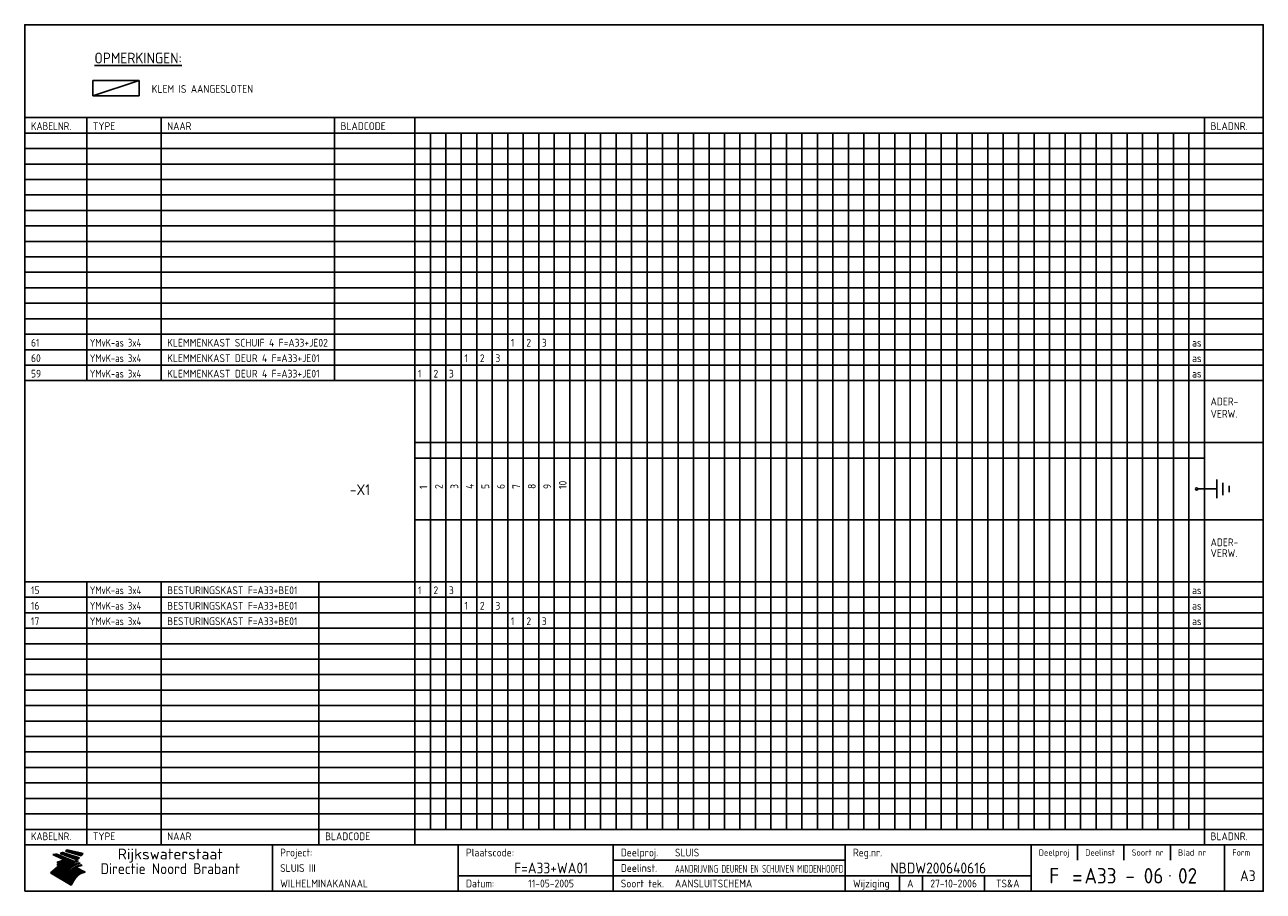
# Model space of a CAD drawing. Extents: x 10 to 410, y 10 to 290.
import ezdxf
from ezdxf.enums import TextEntityAlignment as Align

# ---------------------------------------------------------------- set-up
doc = ezdxf.new("R2010")
doc.units = 0
doc.header["$MEASUREMENT"] = 0
doc.layers.get('0').update_dxf_attribs({"linetype": 'CONTINUOUS'})
for name, color, linetype in [('0-25', 7, 'CONTINUOUS'), ('0-35', 2, 'CONTINUOUS'), ('0-50', 3, 'CONTINUOUS'), ('B-25', 7, 'CONTINUOUS'), ('B-35', 2, 'CONTINUOUS'), ('S-25', 7, 'CONTINUOUS'), ('S-35', 2, 'CONTINUOUS')]:
    doc.layers.add(name, color=color, linetype=linetype)
doc.styles.add('ISO', font='iso.shx')
doc.styles.get("Standard").update_dxf_attribs({"font": 'iso.shx'})

# ---------------------------------------------------------------- blocks, each defined once
blk = doc.blocks.new('rme16')
at = {"layer": '0-25'}
for p, q in [((410, 35), (10, 35)), ((410, 30), (10, 30)), ((350, 25), (350, 20)), ((365, 25), (365, 20)), ((380, 25), (380, 20)), ((200, 20), (275, 20)), ((150, 15), (335, 15)), ((292.5, 15), (292.5, 10)), ((300, 15), (300, 10)), ((320, 15), (320, 10))]:
    blk.add_line(p, q, dxfattribs=at)
at = {"layer": '0-25', "color": 7}
for p, q in [((19.1, 21.89), (25.12, 19)), ((19.1, 21.89), (25.12, 19)), ((19.17, 21.86), (20.7, 21.86)), ((19.29, 21.8), (20.83, 21.8)), ((19.4, 21.75), (20.96, 21.75)), ((19.52, 21.69), (21.09, 21.69)), ((19.64, 21.63), (21.22, 21.63)), ((19.74, 21.92), (20.56, 21.92)), ((19.75, 21.58), (21.36, 21.58)), ((19.87, 21.52), (21.49, 21.52)), ((19.99, 21.47), (21.62, 21.47)), ((20.11, 21.41), (21.75, 21.41)), ((20.22, 21.35), (21.88, 21.35)), ((20.25, 21.97), (20.43, 21.97)), ((20.34, 21.3), (22.02, 21.3)), ((20.38, 21.99), (26.02, 19.59)), ((20.38, 21.99), (26.02, 19.59)), ((20.46, 21.24), (22.15, 21.24)), ((20.57, 21.18), (22.28, 21.18)), ((20.69, 21.13), (22.41, 21.13)), ((20.81, 21.07), (22.55, 21.07)), ((20.92, 21.02), (22.68, 21.02)), ((21.04, 20.96), (22.81, 20.96)), ((21.16, 20.9), (22.94, 20.9)), ((21.27, 20.85), (23.07, 20.85)), ((21.39, 20.79), (23.21, 20.79)), ((21.47, 22.25), (26.83, 20.19)), ((21.47, 22.25), (26.83, 20.19)), ((21.49, 22.25), (23.07, 22.25)), ((21.51, 20.73), (23.34, 20.73)), ((21.6, 22.2), (23.25, 22.2)), ((21.63, 20.68), (23.47, 20.68)), ((21.65, 22.31), (22.89, 22.31)), ((21.74, 20.62), (23.6, 20.62)), ((21.75, 22.14), (23.42, 22.14)), ((21.8, 22.37), (22.71, 22.37)), ((21.86, 20.57), (23.73, 20.57)), ((21.9, 22.08), (23.6, 22.08)), ((21.94, 22.42), (22.53, 22.42)), ((21.98, 20.51), (23.87, 20.51)), ((22.04, 22.03), (23.78, 22.03)), ((22.06, 22.48), (22.36, 22.48)), ((22.09, 20.45), (24, 20.45)), ((22.18, 22.53), (27.65, 20.8)), ((22.18, 22.53), (27.65, 20.8)), ((22.19, 21.97), (23.96, 21.97)), ((22.21, 20.4), (24.13, 20.4)), ((22.33, 20.34), (24.26, 20.34)), ((22.34, 21.92), (24.13, 21.92)), ((22.37, 20), (23.08, 20)), ((22.44, 20.28), (24.4, 20.28)), ((22.48, 21.86), (24.31, 21.86)), ((22.49, 20.06), (23.04, 20.06)), ((22.56, 20.23), (24.53, 20.23)), ((22.61, 20.12), (22.93, 20.12)), ((22.63, 21.8), (24.49, 21.8)), ((22.68, 20.17), (24.66, 20.17)), ((22.71, 20.17), (22.82, 20.17)), ((23.11, 20.02), (22.77, 20.2)), ((23.11, 20.02), (22.77, 20.2)), ((22.78, 21.75), (24.67, 21.75)), ((22.79, 20.12), (24.79, 20.12)), ((22.91, 20.06), (24.92, 20.06)), ((22.92, 21.69), (24.85, 21.69)), ((23.03, 20), (25.06, 20)), ((23.07, 21.63), (25.02, 21.63)), ((23.14, 22.99), (28.22, 21.46)), ((23.14, 22.99), (28.22, 21.46)), ((23.15, 22.98), (25.33, 22.98)), ((23.22, 21.58), (25.2, 21.58)), ((23.23, 23.04), (25.09, 23.04)), ((23.32, 23.1), (24.84, 23.1)), ((23.34, 22.93), (25.57, 22.93)), ((23.36, 21.52), (25.38, 21.52)), ((23.4, 23.15), (24.6, 23.15)), ((23.49, 23.21), (24.36, 23.21)), ((23.51, 21.47), (25.56, 21.47)), ((23.52, 22.87), (25.81, 22.87)), ((23.57, 23.27), (24.12, 23.27)), ((23.64, 23.32), (23.87, 23.32)), ((23.66, 21.41), (25.74, 21.41)), ((23.7, 23.36), (28.82, 22.17)), ((23.7, 23.36), (28.82, 22.17)), ((23.71, 22.82), (26.06, 22.82)), ((23.8, 21.35), (25.91, 21.35)), ((23.9, 22.76), (26.3, 22.76)), ((23.95, 21.3), (26.09, 21.3)), ((24.09, 22.7), (26.54, 22.7)), ((24.09, 21.24), (26.27, 21.24)), ((24.24, 21.18), (26.45, 21.18)), ((24.27, 22.65), (26.78, 22.65)), ((24.39, 21.13), (26.62, 21.13)), ((24.46, 22.59), (27.03, 22.59)), ((24.53, 21.07), (26.8, 21.07)), ((24.65, 22.53), (27.27, 22.53)), ((24.68, 21.02), (26.98, 21.02)), ((24.83, 20.96), (27.16, 20.96)), ((24.84, 22.48), (27.51, 22.48)), ((24.97, 20.9), (27.34, 20.9)), ((25.02, 22.42), (27.75, 22.42)), ((25.12, 20.85), (27.51, 20.85)), ((25.21, 22.37), (28, 22.37)), ((25.27, 20.79), (27.63, 20.79)), ((25.4, 22.31), (28.24, 22.31)), ((25.41, 20.73), (27.57, 20.73)), ((25.56, 20.68), (27.51, 20.68)), ((25.58, 22.25), (28.48, 22.25)), ((25.71, 20.62), (27.44, 20.62)), ((25.77, 22.2), (28.72, 22.2)), ((25.85, 20.57), (27.37, 20.57)), ((25.96, 22.14), (28.79, 22.14)), ((26, 20.51), (27.29, 20.51)), ((26.15, 22.08), (28.75, 22.08)), ((26.15, 20.45), (27.22, 20.45)), ((26.29, 20.4), (27.14, 20.4)), ((26.33, 22.03), (28.71, 22.03)), ((26.44, 20.34), (27.06, 20.34)), ((26.52, 21.97), (28.66, 21.97)), ((26.59, 20.28), (26.97, 20.28)), ((26.71, 21.92), (28.62, 21.92)), ((26.73, 20.23), (26.89, 20.23)), ((26.9, 21.86), (28.57, 21.86)), ((27.08, 21.8), (28.52, 21.8)), ((27.27, 21.75), (28.48, 21.75)), ((27.46, 21.69), (28.43, 21.69)), ((27.65, 21.63), (28.38, 21.63)), ((27.83, 21.58), (28.33, 21.58)), ((28.02, 21.52), (28.28, 21.52)), ((28.21, 21.47), (28.22, 21.47)), ((20.58, 17.88), (18.3, 16)), ((20.58, 17.88), (18.3, 16)), ((24.94, 11.97), (18.3, 16)), ((24.94, 11.97), (18.3, 16)), ((18.31, 16.01), (20.96, 16.01)), ((18.38, 16.07), (21.46, 16.07)), ((18.45, 16.12), (21.88, 16.12)), ((18.52, 16.18), (22.15, 16.18)), ((18.59, 16.23), (22.38, 16.23)), ((18.65, 16.29), (22.58, 16.29)), ((18.72, 16.35), (22.75, 16.35)), ((18.79, 16.4), (22.91, 16.4)), ((18.86, 16.46), (20.6, 16.46)), ((18.93, 16.52), (20.6, 16.52)), ((18.99, 16.57), (20.6, 16.57)), ((19.06, 16.63), (20.6, 16.63)), ((19.13, 16.68), (20.6, 16.68)), ((19.2, 16.74), (20.6, 16.74)), ((19.27, 16.8), (20.6, 16.8)), ((19.33, 16.85), (21.07, 16.85)), ((19.4, 16.91), (21.55, 16.91)), ((19.47, 16.97), (21.88, 16.97)), ((19.54, 17.02), (22.13, 17.02)), ((19.61, 17.08), (22.34, 17.08)), ((19.67, 17.13), (20.6, 17.13)), ((19.74, 17.19), (20.6, 17.19)), ((19.81, 17.25), (20.6, 17.25)), ((19.88, 17.3), (20.6, 17.3)), ((19.95, 17.36), (20.6, 17.36)), ((20.01, 17.42), (20.6, 17.42)), ((20.08, 17.47), (20.93, 17.47)), ((20.15, 17.53), (21.26, 17.53)), ((20.22, 17.58), (21.51, 17.58)), ((20.29, 17.64), (21.72, 17.64)), ((20.35, 17.7), (21.9, 17.7)), ((20.42, 17.75), (22.07, 17.75)), ((20.49, 17.81), (22.22, 17.81)), ((20.56, 17.87), (22.36, 17.87)), ((20.6, 19.11), (20.58, 19.51)), ((20.6, 19.11), (20.58, 19.51)), ((20.58, 19.5), (22.09, 19.5)), ((20.58, 19.44), (21.95, 19.44)), ((20.59, 19.38), (21.79, 19.38)), ((20.59, 19.33), (21.62, 19.33)), ((20.59, 19.27), (21.42, 19.27)), ((20.6, 19.22), (21.2, 19.22)), ((20.6, 19.16), (20.93, 19.16)), ((20.6, 19.11), (20.69, 19.12)), ((20.6, 19.11), (20.69, 19.12)), ((20.6, 18.79), (20.77, 18.81)), ((20.6, 18.79), (20.77, 18.81)), ((20.6, 18.29), (20.6, 18.79)), ((20.6, 18.29), (20.6, 18.79)), ((20.6, 18.77), (22.46, 18.77)), ((20.6, 18.71), (22.33, 18.71)), ((20.6, 18.65), (22.19, 18.65)), ((20.6, 18.6), (22.04, 18.6)), ((20.6, 18.54), (21.87, 18.54)), ((20.6, 18.48), (21.68, 18.48)), ((20.6, 18.43), (21.46, 18.43)), ((20.6, 18.37), (21.21, 18.37)), ((20.6, 18.29), (20.88, 18.32)), ((20.6, 18.29), (20.88, 18.32)), ((20.6, 18.32), (20.87, 18.32)), ((20.6, 17.88), (20.86, 17.91)), ((20.6, 17.88), (20.86, 17.91)), ((20.6, 17.43), (20.97, 17.48)), ((20.6, 17.43), (20.97, 17.48)), ((20.6, 17.43), (20.6, 17.09)), ((20.6, 17.43), (20.6, 17.09)), ((20.6, 17.09), (21.26, 17.16)), ((20.6, 17.09), (21.26, 17.16)), ((20.6, 16.8), (21.37, 16.89)), ((20.6, 16.8), (21.37, 16.89)), ((20.6, 16.8), (20.6, 16.45)), ((20.6, 16.8), (20.6, 16.45)), ((20.6, 16.45), (21.56, 16.56)), ((20.6, 16.45), (21.56, 16.56)), ((20.6, 15.97), (21.67, 16.09)), ((20.6, 15.97), (21.67, 16.09)), ((20.7, 16.46), (23.06, 16.46)), ((20.9, 19.55), (22.23, 19.55)), ((20.9, 18.82), (22.59, 18.82)), ((20.98, 17.92), (22.5, 17.92)), ((21.02, 17.13), (22.53, 17.13)), ((21.19, 19.61), (22.35, 19.61)), ((21.2, 16.52), (23.2, 16.52)), ((21.32, 18.88), (22.71, 18.88)), ((21.32, 17.98), (22.62, 17.98)), ((21.42, 19.67), (22.47, 19.67)), ((21.47, 17.19), (22.7, 17.19)), ((21.59, 18.03), (22.74, 18.03)), ((21.61, 18.93), (22.82, 18.93)), ((21.62, 19.72), (22.59, 19.72)), ((21.72, 16.57), (23.32, 16.57)), ((21.77, 17.25), (22.85, 17.25)), ((21.8, 19.78), (22.69, 19.78)), ((21.8, 18.09), (22.85, 18.09)), ((21.84, 18.99), (22.92, 18.99)), ((21.96, 19.83), (22.79, 19.83)), ((21.99, 18.15), (22.95, 18.15)), ((22.01, 17.3), (22.99, 17.3)), ((22.03, 19.05), (23.03, 19.05)), ((22.1, 16.63), (23.44, 16.63)), ((22.11, 19.89), (22.89, 19.89)), ((22.16, 18.2), (23.05, 18.2)), ((22.21, 19.1), (23.12, 19.1)), ((22.21, 17.36), (23.12, 17.36)), ((22.24, 19.95), (22.99, 19.95)), ((22.31, 18.26), (23.15, 18.26)), ((22.36, 19.16), (23.22, 19.16)), ((22.38, 16.68), (23.56, 16.68)), ((22.39, 17.42), (23.24, 17.42)), ((22.45, 18.32), (23.24, 18.32)), ((22.51, 19.22), (23.3, 19.22)), ((22.56, 17.47), (23.36, 17.47)), ((22.59, 18.37), (23.33, 18.37)), ((22.6, 16.74), (23.66, 16.74)), ((22.64, 19.27), (23.39, 19.27)), ((22.71, 18.43), (23.42, 18.43)), ((22.71, 17.53), (23.47, 17.53)), ((22.77, 19.33), (23.47, 19.33)), ((22.79, 16.8), (23.77, 16.8)), ((22.83, 18.48), (23.5, 18.48)), ((22.84, 17.58), (23.57, 17.58)), ((22.89, 19.38), (23.55, 19.38)), ((22.94, 18.54), (23.58, 18.54)), ((22.96, 16.85), (23.86, 16.85)), ((22.97, 17.64), (23.67, 17.64)), ((23, 19.44), (23.63, 19.44)), ((23.04, 18.6), (23.66, 18.6)), ((23.1, 19.5), (23.72, 19.5)), ((23.1, 17.7), (23.77, 17.7)), ((23.12, 16.91), (23.96, 16.91)), ((23.14, 18.65), (23.74, 18.65)), ((23.15, 19.95), (25.19, 19.95)), ((23.21, 19.55), (23.8, 19.55)), ((23.21, 17.75), (23.86, 17.75)), ((23.21, 16.01), (28.9, 16.01)), ((23.24, 18.71), (23.82, 18.71)), ((23.26, 19.89), (25.32, 19.89)), ((23.26, 16.97), (24.05, 16.97)), ((23.3, 19.61), (23.88, 19.61)), ((23.32, 17.81), (23.95, 17.81)), ((23.33, 18.77), (23.91, 18.77)), ((23.37, 16.07), (29.08, 16.07)), ((23.38, 19.83), (25.45, 19.83)), ((23.39, 19.67), (23.81, 19.67)), ((23.39, 17.02), (24.14, 17.02)), ((23.42, 18.82), (23.99, 18.82)), ((23.42, 17.87), (24.03, 17.87)), ((23.45, 19.7), (23.58, 19.79)), ((23.45, 19.7), (23.58, 19.79)), ((23.48, 19.72), (23.7, 19.72)), ((23.5, 19.78), (25.58, 19.78)), ((23.51, 18.88), (24.07, 18.88)), ((23.51, 16.12), (29.27, 16.12)), ((23.52, 17.92), (24.11, 17.92)), ((23.52, 17.08), (24.22, 17.08)), ((23.54, 18.9), (24.3, 19.42)), ((23.54, 18.9), (24.3, 19.42)), ((23.56, 19.78), (23.59, 19.78)), ((23.56, 19.39), (23.9, 19.62)), ((23.56, 19.39), (23.9, 19.62)), ((23.58, 19.79), (23.9, 19.62)), ((23.58, 19.79), (23.9, 19.62)), ((23.59, 18.93), (24.15, 18.93)), ((23.61, 19.72), (25.72, 19.72)), ((23.62, 17.98), (24.2, 17.98)), ((23.63, 17.13), (24.3, 17.13)), ((23.65, 18.59), (24.62, 19.25)), ((23.65, 18.59), (24.62, 19.25)), ((29.41, 16.17), (23.65, 16.17)), ((23.67, 18.99), (24.23, 18.99)), ((23.71, 18.03), (24.28, 18.03)), ((23.73, 19.67), (25.85, 19.67)), ((23.75, 19.05), (24.32, 19.05)), ((23.75, 17.19), (24.38, 17.19)), ((23.77, 16.23), (29.47, 16.23)), ((23.79, 18.09), (24.36, 18.09)), ((23.83, 19.1), (24.4, 19.1)), ((23.85, 19.61), (25.98, 19.61)), ((23.85, 17.25), (24.46, 17.25)), ((23.88, 18.15), (24.44, 18.15)), ((23.89, 16.29), (29.36, 16.29)), ((23.92, 19.16), (24.48, 19.16)), ((23.94, 18.19), (25.23, 19.07)), ((23.94, 18.19), (25.23, 19.07)), ((23.95, 17.3), (24.55, 17.3)), ((23.96, 19.55), (25.96, 19.55)), ((23.96, 18.2), (24.53, 18.2)), ((24, 19.22), (24.56, 19.22)), ((24, 16.35), (29.24, 16.35)), ((24.04, 18.26), (24.61, 18.26)), ((24.05, 17.36), (24.63, 17.36)), ((24.06, 17.88), (25.34, 18.76)), ((24.06, 17.88), (25.34, 18.76)), ((24.08, 19.5), (25.88, 19.5)), ((24.08, 19.27), (24.58, 19.27)), ((24.11, 16.4), (29.13, 16.4)), ((24.13, 18.32), (24.69, 18.32)), ((24.14, 17.42), (24.71, 17.42)), ((24.16, 19.33), (24.47, 19.33)), ((24.2, 19.44), (25.79, 19.44)), ((24.21, 18.37), (24.77, 18.37)), ((24.21, 16.46), (29.02, 16.46)), ((24.23, 17.47), (24.79, 17.47)), ((24.24, 17.48), (25.52, 18.36)), ((24.24, 17.48), (25.52, 18.36)), ((24.25, 19.38), (24.36, 19.38)), ((24.29, 18.43), (24.85, 18.43)), ((24.3, 19.42), (24.62, 19.25)), ((24.3, 19.42), (24.62, 19.25)), ((24.31, 19.38), (25.71, 19.38)), ((24.31, 17.53), (24.87, 17.53)), ((24.31, 16.52), (28.91, 16.52)), ((24.35, 17.17), (25.64, 18.05)), ((24.35, 17.17), (25.64, 18.05)), ((24.37, 18.48), (24.94, 18.48)), ((24.39, 17.58), (24.96, 17.58)), ((24.4, 16.57), (28.79, 16.57)), ((24.43, 19.33), (25.62, 19.33)), ((24.45, 18.54), (25.02, 18.54)), ((24.47, 17.64), (25.04, 17.64)), ((24.49, 16.63), (28.68, 16.63)), ((24.54, 18.6), (25.1, 18.6)), ((24.55, 19.27), (25.54, 19.27)), ((24.56, 17.7), (25.12, 17.7)), ((24.57, 16.68), (28.57, 16.68)), ((24.62, 18.65), (25.18, 18.65)), ((24.63, 16.72), (25.91, 17.6)), ((24.63, 16.72), (25.91, 17.6)), ((24.64, 17.75), (25.2, 17.75)), ((24.66, 16.74), (28.45, 16.74)), ((24.67, 19.22), (25.45, 19.22)), ((24.7, 18.71), (25.27, 18.71)), ((24.72, 17.81), (25.29, 17.81)), ((24.74, 16.8), (28.34, 16.8)), ((24.78, 19.16), (25.37, 19.16)), ((24.78, 18.77), (25.34, 18.77)), ((24.8, 17.87), (25.37, 17.87)), ((24.82, 16.85), (28.23, 16.85)), ((24.87, 18.82), (25.4, 18.82)), ((24.89, 17.92), (25.45, 17.92)), ((24.9, 19.1), (25.28, 19.1)), ((24.9, 16.91), (28.11, 16.91)), ((24.95, 18.88), (25.45, 18.88)), ((24.97, 17.98), (25.53, 17.98)), ((24.99, 16.97), (28, 16.97)), ((25.02, 19.05), (25.2, 19.05)), ((25.03, 18.93), (25.51, 18.93)), ((25.05, 18.03), (25.61, 18.03)), ((25.07, 17.02), (27.89, 17.02)), ((25.11, 18.99), (25.57, 18.99)), ((26.02, 19.59), (25.12, 19)), ((26.02, 19.59), (25.12, 19)), ((25.13, 18.09), (25.68, 18.09)), ((25.15, 17.08), (27.77, 17.08)), ((25.19, 19.05), (25.63, 19.05)), ((25.21, 18.15), (25.75, 18.15)), ((25.23, 17.13), (27.66, 17.13)), ((25.26, 19.1), (25.7, 19.1)), ((25.3, 18.2), (25.82, 18.2)), ((25.31, 17.19), (27.55, 17.19)), ((25.33, 19.16), (25.77, 19.16)), ((25.38, 18.26), (25.89, 18.26)), ((25.39, 19.22), (25.85, 19.22)), ((25.4, 17.25), (27.43, 17.25)), ((25.46, 18.32), (25.97, 18.32)), ((25.47, 19.27), (25.93, 19.27)), ((25.48, 17.3), (27.32, 17.3)), ((25.54, 19.33), (26.03, 19.33)), ((25.54, 18.37), (26.06, 18.37)), ((25.56, 17.36), (27.21, 17.36)), ((25.62, 18.43), (26.14, 18.43)), ((25.63, 19.38), (26.13, 19.38)), ((25.64, 17.42), (27.1, 17.42)), ((25.7, 18.48), (26.24, 18.48)), ((25.72, 19.44), (26.24, 19.44)), ((25.73, 17.47), (26.98, 17.47)), ((25.79, 18.54), (26.34, 18.54)), ((25.81, 17.53), (26.87, 17.53)), ((25.82, 19.5), (26.36, 19.5)), ((25.89, 18.6), (26.46, 18.6)), ((25.89, 17.58), (26.76, 17.58)), ((25.93, 19.55), (26.53, 19.55)), ((25.96, 17.64), (26.64, 17.64)), ((25.99, 18.65), (26.58, 18.65)), ((26.04, 17.7), (26.59, 17.7)), ((26.06, 19.61), (26.85, 19.61)), ((26.1, 18.71), (26.72, 18.71)), ((26.12, 17.75), (26.67, 17.75)), ((26.2, 17.81), (26.76, 17.81)), ((26.21, 19.67), (27.23, 19.67)), ((26.23, 18.77), (26.89, 18.77)), ((26.29, 17.87), (26.86, 17.87)), ((26.37, 18.82), (27.09, 18.82)), ((26.39, 17.92), (26.97, 17.92)), ((26.44, 19.72), (27.18, 19.72)), ((26.49, 17.98), (27.09, 17.98)), ((26.53, 18.88), (27.34, 18.88)), ((26.56, 17.68), (29.54, 16.2)), ((26.56, 17.68), (29.54, 16.2)), ((26.6, 18.03), (27.22, 18.03)), ((26.72, 18.09), (27.38, 18.09)), ((26.73, 18.93), (27.66, 18.93)), ((26.85, 18.15), (27.56, 18.15)), ((26.99, 18.99), (27.9, 18.99)), ((27, 18.2), (27.8, 18.2)), ((27.13, 19.78), (27.25, 19.64)), ((27.13, 19.78), (27.25, 19.64)), ((27.18, 18.26), (28.13, 18.26)), ((27.26, 19.05), (27.84, 19.05)), ((27.39, 18.32), (28.47, 18.32)), ((27.7, 18.37), (28.49, 18.37)), ((27.78, 19.1), (27.93, 18.96)), ((27.78, 19.1), (27.93, 18.96)), ((28, 18.43), (28.44, 18.43)), ((28.29, 15.83), (29.54, 16.2)), ((28.29, 15.83), (29.54, 16.2)), ((28.39, 18.48), (28.54, 18.32)), ((28.39, 18.48), (28.54, 18.32)), ((29.54, 16.2), (29.45, 16.17)), ((29.54, 16.2), (29.45, 16.17)), ((29.46, 16.18), (29.47, 16.18)), ((18.38, 15.95), (20.6, 15.95)), ((18.47, 15.9), (20.6, 15.9)), ((18.57, 15.84), (20.6, 15.84)), ((18.66, 15.78), (20.6, 15.78)), ((18.75, 15.73), (20.6, 15.73)), ((18.85, 15.67), (20.6, 15.67)), ((18.94, 15.62), (20.6, 15.62)), ((19.03, 15.56), (27.83, 15.56)), ((19.12, 15.5), (27.75, 15.5)), ((19.22, 15.45), (27.66, 15.45)), ((19.31, 15.39), (27.58, 15.39)), ((19.4, 15.33), (27.5, 15.33)), ((19.49, 15.28), (27.43, 15.28)), ((19.59, 15.22), (27.36, 15.22)), ((19.68, 15.17), (27.29, 15.17)), ((19.77, 15.11), (27.22, 15.11)), ((19.86, 15.05), (27.15, 15.05)), ((19.96, 15), (27.09, 15)), ((20.05, 14.94), (27.02, 14.94)), ((20.14, 14.88), (26.96, 14.88)), ((20.24, 14.83), (26.9, 14.83)), ((20.33, 14.77), (26.84, 14.77)), ((20.42, 14.72), (26.79, 14.72)), ((20.51, 14.66), (26.73, 14.66)), ((20.6, 15.97), (20.6, 15.58)), ((20.6, 15.97), (20.6, 15.58)), ((20.6, 15.58), (21.95, 15.73)), ((20.6, 15.58), (21.95, 15.73)), ((20.61, 14.6), (26.68, 14.6)), ((20.7, 14.55), (26.62, 14.55)), ((20.79, 14.49), (26.57, 14.49)), ((20.88, 14.43), (26.52, 14.43)), ((20.94, 15.62), (27.92, 15.62)), ((20.98, 14.38), (26.47, 14.38)), ((21.07, 14.32), (26.42, 14.32)), ((21.16, 14.27), (26.38, 14.27)), ((21.25, 14.21), (26.33, 14.21)), ((21.35, 14.15), (26.29, 14.15)), ((21.44, 14.1), (26.24, 14.1)), ((21.45, 15.67), (28.01, 15.67)), ((21.53, 14.04), (26.2, 14.04)), ((21.63, 13.98), (26.16, 13.98)), ((21.72, 13.93), (26.12, 13.93)), ((21.81, 13.87), (26.08, 13.87)), ((21.9, 13.82), (26.04, 13.82)), ((21.96, 15.73), (28.11, 15.73)), ((22, 13.76), (26, 13.76)), ((22.09, 13.7), (25.96, 13.7)), ((22.18, 13.65), (25.93, 13.65)), ((22.27, 13.59), (25.89, 13.59)), ((22.34, 15.78), (28.21, 15.78)), ((22.37, 13.53), (25.86, 13.53)), ((22.46, 13.48), (25.82, 13.48)), ((22.55, 13.42), (25.79, 13.42)), ((22.62, 15.84), (28.33, 15.84)), ((22.65, 13.37), (25.76, 13.37)), ((22.74, 13.31), (25.73, 13.31)), ((22.83, 13.25), (25.69, 13.25)), ((22.84, 15.9), (28.52, 15.9)), ((22.92, 13.2), (25.66, 13.2)), ((23.02, 13.14), (25.63, 13.14)), ((23.04, 15.95), (28.71, 15.95)), ((23.11, 13.08), (25.59, 13.08)), ((23.2, 13.03), (25.56, 13.03)), ((23.29, 12.97), (25.53, 12.97)), ((23.39, 12.92), (25.5, 12.92)), ((23.48, 12.86), (25.46, 12.86)), ((23.57, 12.8), (25.43, 12.8)), ((23.66, 12.75), (25.4, 12.75)), ((23.76, 12.69), (25.36, 12.69)), ((23.85, 12.63), (25.33, 12.63)), ((23.94, 12.58), (25.3, 12.58)), ((24.04, 12.52), (25.26, 12.52)), ((24.13, 12.47), (25.23, 12.47)), ((24.22, 12.41), (25.2, 12.41)), ((24.31, 12.35), (25.17, 12.35)), ((24.41, 12.3), (25.13, 12.3)), ((24.5, 12.24), (25.1, 12.24)), ((24.59, 12.18), (25.07, 12.18)), ((24.68, 12.13), (25.03, 12.13)), ((24.78, 12.07), (25, 12.07)), ((24.87, 12.02), (24.97, 12.02)), ((24.94, 11.97), (25.81, 13.45)), ((24.94, 11.97), (25.81, 13.45))]:
    blk.add_line(p, q, dxfattribs=at)
for centre, radius, start, end in [((19.15, 29.7), 7.8, 269.6055, 279.0886), ((19.15, 29.7), 7.8, 269.6055, 279.0886), ((19.93, 25.38), 5.91, 276.3402, 298.7463), ((19.93, 25.38), 5.91, 276.3402, 298.7463), ((19.84, 25.09), 6.03, 278.129, 302.868), ((19.84, 25.09), 6.03, 278.129, 302.868), ((19.84, 27.26), 5.27, 288.0217, 296.3084), ((19.84, 27.26), 5.27, 288.0217, 296.3084), ((20.49, 27.56), 5.28, 300.0654, 307.393), ((20.49, 27.56), 5.28, 300.0654, 307.393), ((24.11, 24.7), 5.26, 301.1147, 312.2814), ((24.11, 24.7), 5.26, 301.1147, 312.2814), ((21.95, 27.32), 8.59, 316.9248, 323.1399), ((21.95, 27.32), 8.59, 316.9248, 323.1399), ((20.21, 23.78), 5.91, 273.6149, 304.3803), ((20.21, 23.78), 5.91, 273.6149, 304.3803), ((20.35, 24.56), 5.76, 274.164, 302.5474), ((20.35, 24.56), 5.76, 274.164, 302.5474), ((20.05, 24.28), 6.02, 277.9472, 305.7139), ((20.05, 24.28), 6.02, 277.9472, 305.7139), ((20.04, 23.49), 6.09, 278.8115, 306.4242), ((20.04, 23.49), 6.09, 278.8115, 306.4242), ((20.53, 23.07), 5.96, 277.0519, 304.973), ((20.53, 23.07), 5.96, 277.0519, 304.973), ((20.72, 22.76), 5.91, 276.3402, 304.3803), ((20.72, 22.76), 5.91, 276.3402, 304.3803), ((21.06, 22.34), 5.81, 274.9043, 303.1745), ((21.06, 22.34), 5.81, 274.9043, 303.1745), ((20.82, 22.06), 6.04, 278.1111, 305.8489), ((20.82, 22.06), 6.04, 278.1111, 305.8489), ((21.3, 21.6), 5.91, 276.3402, 304.3803), ((21.3, 21.6), 5.91, 276.3402, 304.3803), ((27.05, 17.17), 2.63, 107.4286, 133.7799), ((27.05, 17.17), 2.63, 107.4286, 133.7799), ((27.45, 16.91), 2.81, 110.4143, 138.7411), ((27.45, 16.91), 2.81, 110.4143, 138.7411), ((27.57, 15.64), 3.4, 98.1566, 126.9045), ((27.57, 15.64), 3.4, 98.1566, 126.9045), ((27.91, 15.54), 3.39, 100.5835, 132.088), ((27.91, 15.54), 3.39, 100.5835, 132.088), ((28.21, 14.74), 3.67, 95.7581, 128.7216), ((28.21, 14.74), 3.67, 95.7581, 128.7216), ((27.01, 16.84), 2.93, 87.7348, 104.8316), ((27.01, 16.84), 2.93, 87.7348, 104.8316), ((27.37, 15.71), 3.93, 91.7838, 103.2817), ((27.37, 15.71), 3.93, 91.7838, 103.2817), ((28.4, 15.05), 3.21, 96.3886, 125.0052), ((28.4, 15.05), 3.21, 96.3886, 125.0052), ((27.82, 16.31), 2.8, 90.634, 105.1984), ((27.82, 16.31), 2.8, 90.634, 105.1984), ((28.19, 15.04), 3.93, 93.8342, 103.2817), ((28.19, 15.04), 3.93, 93.8342, 103.2817), ((28.58, 15.69), 2.8, 93.8141, 105.1984), ((28.58, 15.69), 2.8, 93.8141, 105.1984), ((28.95, 14.41), 3.93, 96.0135, 103.2817), ((28.95, 14.41), 3.93, 96.0135, 103.2817), ((31.24, 10.26), 6.3, 117.9568, 149.6251), ((31.24, 10.26), 6.3, 117.9568, 149.6251)]:
    blk.add_arc(centre, radius, start, end, dxfattribs=at)
at = {"layer": '0-35'}
for p, q in [((90, 25), (90, 10)), ((150, 25), (150, 10)), ((200, 25), (200, 10)), ((275, 25), (275, 10)), ((335, 25), (335, 10)), ((397.5, 25), (397.5, 10))]:
    blk.add_line(p, q, dxfattribs=at)
at = {"layer": '0-50'}
for p, q in [((10, 25), (410, 25)), ((348.75, 15), (351.25, 15)), ((348.75, 13.5), (351.25, 13.5))]:
    blk.add_line(p, q, dxfattribs=at)
blk.add_lwpolyline([(10, 10), (410, 10), (410, 290), (10, 290)], close=True, dxfattribs=at)
at = {"layer": '0-50', "const_width": 0.25}
blk.add_lwpolyline([(379.75, 15, 1), (380, 15, 1)], format="xyb", close=True, dxfattribs=at)
at = {"layer": '0-25', "style": 'ISO'}
for s, height, p in [('Project:', 2.5, (92.5, 22.5)), ('Plaatscode:', 2.5, (152.5, 22.5)), ('Deelproj.', 2.5, (202.5, 22.5)), ('Reg.nr.', 2.5, (277.5, 22.5)), ('Deelproj', 2, (337.5, 22.5)), ('Deelinst', 2, (352.5, 22.5)), ('Soort nr', 2, (367.5, 22.5)), ('Blad nr', 2, (382.5, 22.5)), ('Form', 2, (400, 22.5)), ('Deelinst.', 2.5, (202.5, 17.5)), ('Datum:', 2.5, (152.5, 12.5)), ('Soort tek.', 2.5, (202.5, 12.5)), ('Wijziging', 2.5, (277.5, 12.5))]:
    blk.add_text(s, height=height, dxfattribs=at).set_placement(p, align=Align.MIDDLE_LEFT)
for tag, height, p in [('N', 2.5, (220, 22.5)), ('B', 2.5, (92.5, 17.5)), ('P', 1.8, (220, 17.5)), ('C', 2.5, (92.5, 12.5)), ('U', 2.5, (220, 12.5)), ('REV', 2.5, (295, 12.5))]:
    blk.add_attdef(tag, text='', height=height, dxfattribs=at).set_placement(p, align=Align.MIDDLE_LEFT)
for tag, p in [('W', (180, 12.5)), ('Z', (310, 12.5)), ('Y', (327.5, 12.5))]:
    blk.add_attdef(tag, text='', height=2.5, dxfattribs=at).set_placement(p, align=Align.MIDDLE)
at = {"layer": '0-35', "style": 'ISO', "width": 1.182609}
blk.add_text('Rijkswaterstaat', height=3.5, dxfattribs=at).set_placement((40, 20.28), (74, 20.28), align=Align.FIT)
at = {"layer": '0-35', "color": 2, "style": 'ISO', "width": 1.016949}
blk.add_text('Directie Noord Brabant', height=3.5, dxfattribs=at).set_placement((34.5, 15.53), (79.5, 15.53), align=Align.FIT)
at = {"layer": '0-35', "style": 'ISO'}
blk.add_attdef('X', text='', height=3.5, dxfattribs=at).set_placement((180, 17.5), align=Align.MIDDLE_CENTER)
blk.add_attdef('RNR', text='', height=3.5, dxfattribs=at).set_placement((305, 17.5), align=Align.MIDDLE)
blk.add_attdef('FORM', text='', height=3.5, dxfattribs=at).set_placement((402.5, 15), align=Align.MIDDLE_LEFT)
at = {"layer": '0-50', "style": 'ISO'}
for tag, p in [('M', (342.5, 15)), ('O', (365, 15))]:
    blk.add_attdef(tag, text='', height=5, dxfattribs=at).set_placement(p, align=Align.MIDDLE)
blk.add_attdef('Q', text='', height=5, dxfattribs=at).set_placement((382.5, 15), align=Align.MIDDLE_LEFT)

msp = doc.modelspace()

# ---------------------------------------------------------------- linework, layer by layer
for p, q in [((136, 150), (391, 150)), ((10, 30), (10, 25)), ((30, 25), (10, 25))]:
    msp.add_line(p, q)
at = {"layer": 'S-25'}
for p, q in [((32, 272), (32, 267)), ((47, 272), (32, 272)), ((32, 267), (47, 272)), ((47, 267), (47, 272)), ((32, 267), (47, 267)), ((10, 260), (410, 260)), ((10, 255), (410, 255)), ((141, 255), (141, 175)), ((146, 255), (146, 175)), ((151, 255), (151, 175)), ((156, 255), (156, 175)), ((161, 255), (161, 30)), ((166, 255), (166, 175)), ((171, 255), (171, 175)), ((176, 255), (176, 175)), ((181, 255), (181, 175)), ((186, 255), (186, 30)), ((191, 255), (191, 175)), ((196, 255), (196, 175)), ((201, 255), (201, 175)), ((206, 255), (206, 175)), ((211, 255), (211, 30)), ((216, 255), (216, 175)), ((221, 255), (221, 175)), ((226, 255), (226, 175)), ((231, 255), (231, 175)), ((236, 255), (236, 30)), ((241, 255), (241, 175)), ((246, 255), (246, 175)), ((251, 255), (251, 175)), ((256, 255), (256, 175)), ((261, 255), (261, 30)), ((266, 255), (266, 175)), ((271, 255), (271, 175)), ((276, 255), (276, 175)), ((281, 255), (281, 175)), ((286, 255), (286, 30)), ((291, 255), (291, 175)), ((296, 255), (296, 175)), ((301, 255), (301, 175)), ((306, 255), (306, 175)), ((311, 255), (311, 30)), ((316, 255), (316, 175)), ((321, 255), (321, 175)), ((326, 255), (326, 175)), ((331, 255), (331, 175)), ((336, 255), (336, 30)), ((341, 255), (341, 175)), ((346, 255), (346, 175)), ((351, 255), (351, 175)), ((356, 255), (356, 175)), ((361, 255), (361, 30)), ((366, 255), (366, 175)), ((371, 255), (371, 175)), ((376, 255), (376, 175)), ((381, 255), (381, 175)), ((386, 255), (386, 30)), ((10, 250), (410, 250)), ((10, 245), (410, 245)), ((10, 240), (410, 240)), ((10, 235), (410, 235)), ((10, 230), (410, 230)), ((10, 225), (410, 225)), ((10, 220), (410, 220)), ((10, 215), (410, 215)), ((15, 215), (410, 215)), ((10, 210), (410, 210)), ((10, 205), (410, 205)), ((10, 200), (410, 200)), ((10, 195), (410, 195)), ((10, 190), (410, 190)), ((10, 185), (410, 185)), ((10, 180), (410, 180)), ((10, 175), (410, 175)), ((141, 175), (141, 110)), ((146, 175), (146, 110)), ((151, 175), (151, 110)), ((156, 175), (156, 110)), ((166, 175), (166, 110)), ((171, 175), (171, 110)), ((176, 175), (176, 110)), ((181, 175), (181, 110)), ((191, 175), (191, 110)), ((196, 175), (196, 110)), ((201, 175), (201, 110)), ((206, 175), (206, 110)), ((216, 175), (216, 110)), ((221, 175), (221, 110)), ((226, 175), (226, 110)), ((231, 175), (231, 110)), ((241, 175), (241, 110)), ((246, 175), (246, 110)), ((251, 175), (251, 110)), ((256, 175), (256, 110)), ((266, 175), (266, 110)), ((271, 175), (271, 110)), ((276, 175), (276, 110)), ((281, 175), (281, 110)), ((291, 175), (291, 110)), ((296, 175), (296, 110)), ((301, 175), (301, 110)), ((306, 175), (306, 110)), ((316, 175), (316, 110)), ((321, 175), (321, 110)), ((326, 175), (326, 110)), ((331, 175), (331, 110)), ((341, 175), (341, 110)), ((346, 175), (346, 110)), ((351, 175), (351, 110)), ((356, 175), (356, 110)), ((366, 175), (366, 110)), ((371, 175), (371, 110)), ((376, 175), (376, 110)), ((381, 175), (381, 110)), ((389, 140), (395, 140)), ((395, 143), (395, 137)), ((397, 142), (397, 138)), ((399, 141), (399, 139)), ((10, 110), (410, 110)), ((141, 110), (141, 30)), ((146, 110), (146, 30)), ((151, 110), (151, 30)), ((156, 110), (156, 30)), ((166, 110), (166, 30)), ((171, 110), (171, 30)), ((176, 110), (176, 30)), ((181, 110), (181, 30)), ((191, 110), (191, 30)), ((196, 110), (196, 30)), ((201, 110), (201, 30)), ((206, 110), (206, 30)), ((216, 110), (216, 30)), ((221, 110), (221, 30)), ((226, 110), (226, 30)), ((231, 110), (231, 30)), ((241, 110), (241, 30)), ((246, 110), (246, 30)), ((251, 110), (251, 30)), ((256, 110), (256, 30)), ((266, 110), (266, 30)), ((271, 110), (271, 30)), ((276, 110), (276, 30)), ((281, 110), (281, 30)), ((291, 110), (291, 30)), ((296, 110), (296, 30)), ((301, 110), (301, 30)), ((306, 110), (306, 30)), ((316, 110), (316, 30)), ((321, 110), (321, 30)), ((326, 110), (326, 30)), ((331, 110), (331, 30)), ((341, 110), (341, 30)), ((346, 110), (346, 30)), ((351, 110), (351, 30)), ((356, 110), (356, 30)), ((366, 110), (366, 30)), ((371, 110), (371, 30)), ((376, 110), (376, 30)), ((381, 110), (381, 30)), ((10, 105), (410, 105)), ((10, 100), (410, 100)), ((10, 95), (410, 95)), ((10, 90), (410, 90)), ((10, 85), (410, 85)), ((10, 80), (410, 80)), ((10, 75), (410, 75)), ((10, 70), (410, 70)), ((10, 65), (410, 65)), ((10, 60), (410, 60)), ((10, 55), (410, 55)), ((10, 50), (410, 50)), ((10, 45), (410, 45)), ((10, 40), (410, 40)), ((10, 35), (410, 35)), ((10, 30), (410, 30))]:
    msp.add_line(p, q, dxfattribs=at)
for start, end in [(0, 180), (180, 0)]:
    msp.add_arc((388.5, 140), 0.375, start, end, dxfattribs=at)
at = {"layer": 'S-35'}
for p, q in [((30, 260), (30, 175)), ((54, 260), (54, 175)), ((110, 260), (110, 175)), ((136, 260), (136, 25)), ((391, 260), (391, 25)), ((136, 155), (410, 155)), ((136, 130), (410, 130)), ((30, 110), (30, 25)), ((54, 110), (54, 25)), ((105, 110), (105, 25))]:
    msp.add_line(p, q, dxfattribs=at)

# ---------------------------------------------------------------- block references
ref = msp.add_blockref('rme16', (0, 0))
ref.add_attrib('B', 'SLUIS III', dxfattribs={"layer": '0-25', "height": 2.5, "style": 'ISO'}).set_placement((92.5, 17.5), align=Align.MIDDLE_LEFT)
ref.add_attrib('C', 'WILHELMINAKANAAL', dxfattribs={"layer": '0-25', "height": 2.5, "style": 'ISO'}).set_placement((92.5, 12.5), align=Align.MIDDLE_LEFT)
ref.add_attrib('N', 'SLUIS', dxfattribs={"layer": '0-25', "height": 2.5, "style": 'ISO'}).set_placement((220, 22.5), align=Align.MIDDLE_LEFT)
ref.add_attrib('U', 'AANSLUITSCHEMA', dxfattribs={"layer": '0-25', "height": 2.5, "style": 'ISO'}).set_placement((220, 12.5), align=Align.MIDDLE_LEFT)
ref.add_attrib('M', 'F', dxfattribs={"layer": '0-50', "height": 5, "style": 'ISO'}).set_placement((342.5, 15), align=Align.MIDDLE)
ref.add_attrib('O', 'A33 - 06', dxfattribs={"layer": '0-50', "height": 5, "style": 'ISO'}).set_placement((365, 15), align=Align.MIDDLE)
ref.add_attrib('Q', '02', dxfattribs={"layer": '0-50', "height": 5, "style": 'ISO'}).set_placement((382.5, 15), align=Align.MIDDLE_LEFT)
ref.add_attrib('X', 'F=A33+WA01', dxfattribs={"layer": '0-35', "height": 3.5, "style": 'ISO'}).set_placement((180, 17.5), align=Align.MIDDLE_CENTER)
ref.add_attrib('RNR', 'NBDW200640616', dxfattribs={"layer": '0-35', "height": 3.5, "style": 'ISO'}).set_placement((305, 17.5), align=Align.MIDDLE)
ref.add_attrib('W', '11-05-2005', dxfattribs={"layer": '0-25', "height": 2.5, "style": 'ISO'}).set_placement((180, 12.5), align=Align.MIDDLE)
ref.add_attrib('FORM', 'A3', dxfattribs={"layer": '0-35', "height": 3.5, "style": 'ISO'}).set_placement((402.5, 15), align=Align.MIDDLE_LEFT)
ref.add_attrib('REV', 'A', dxfattribs={"layer": '0-25', "height": 2.5, "style": 'ISO'}).set_placement((295, 12.5), align=Align.MIDDLE_LEFT)
ref.add_attrib('Z', '27-10-2006', dxfattribs={"layer": '0-25', "height": 2.5, "style": 'ISO'}).set_placement((310, 12.5), align=Align.MIDDLE)
ref.add_attrib('Y', 'TS&A', dxfattribs={"layer": '0-25', "height": 2.5, "style": 'ISO'}).set_placement((327.5, 12.5), align=Align.MIDDLE)

# ---------------------------------------------------------------- texts
at = {"layer": 'B-25'}
for s, p in [('KLEM IS AANGESLOTEN', (51, 268)), ('TYPE', (32, 256)), ('NAAR', (56, 256)), ('BLADCODE', (112, 256)), ('BLADNR.', (393, 256)), ('61', (12, 186)), ('KLEMMENKAST SCHUIF 4 F=A33+JE02', (56, 186)), ('1', (167, 186)), ('2', (172, 186)), ('3', (177, 186)), ('as', (387, 186)), ('60', (12, 181)), ('KLEMMENKAST DEUR 4 F=A33+JE01', (56, 181)), ('1', (152, 181)), ('2', (157, 181)), ('3', (162, 181)), ('as', (387, 181)), ('59', (12, 176)), ('KLEMMENKAST DEUR 4 F=A33+JE01', (56, 176)), ('1', (137, 176)), ('2', (142, 176)), ('3', (147, 176)), ('as', (387, 176)), ('ADER-', (393, 167)), ('VERW.', (393, 163)), ('ADER-', (393, 121.5)), ('VERW.', (393, 118)), ('15', (12, 106)), ('BESTURINGSKAST F=A33+BE01', (56, 106)), ('1', (137, 106)), ('2', (142, 106)), ('3', (147, 106)), ('as', (387, 106)), ('16', (12, 101)), ('BESTURINGSKAST F=A33+BE01', (56, 101)), ('1', (152, 101)), ('2', (157, 101)), ('3', (162, 101)), ('as', (387, 101)), ('17', (12, 96)), ('BESTURINGSKAST F=A33+BE01', (56, 96)), ('1', (167, 96)), ('2', (172, 96)), ('3', (177, 96)), ('as', (387, 96)), ('TYPE', (32, 26.5)), ('NAAR', (56, 26.5)), ('BLADCODE', (107, 26.5)), ('BLADNR.', (393, 26.5))]:
    msp.add_text(s, height=2.5, dxfattribs=at).set_placement(p)
at = {"layer": 'B-25', "width": 1.070588}
for p, p2 in [((12, 256), (25, 256)), ((12, 26.5), (25, 26.5))]:
    msp.add_text('KABELNR.', height=2.5, dxfattribs=at).set_placement(p, p2, align=Align.FIT)
at = {"layer": 'B-25', "width": 0.9}
for p in [(31, 186), (31, 181), (31, 176), (31, 106), (31, 101), (31, 96)]:
    msp.add_text('YMvK-as 3x4', height=2.5, dxfattribs=at).set_placement(p)
at = {"layer": 'B-25'}
for s, p in [('1', (140, 140)), ('2', (145, 140)), ('3', (150, 140)), ('4', (155, 140)), ('5', (160, 140)), ('6', (165, 140)), ('7', (170, 140)), ('8', (175, 140)), ('9', (180, 140)), ('10', (185, 140))]:
    msp.add_text(s, height=2.5, rotation=90, dxfattribs=at).set_placement(p)
at = {"layer": 'B-25', "style": 'ISO', "width": 0.793392}
msp.add_text('AANDRIJVING DEUREN EN SCHUIVEN MIDDENHOOFD', height=2.5, dxfattribs=at).set_placement((220, 16), (274.4, 16), align=Align.FIT)
at = {"layer": 'B-35'}
for s, p in [('%%UOPMERKINGEN:', (32.5, 277.5)), ('-X1', (115, 138))]:
    msp.add_text(s, height=3.5, dxfattribs=at).set_placement(p)

doc.saveas('drawing.dxf')
